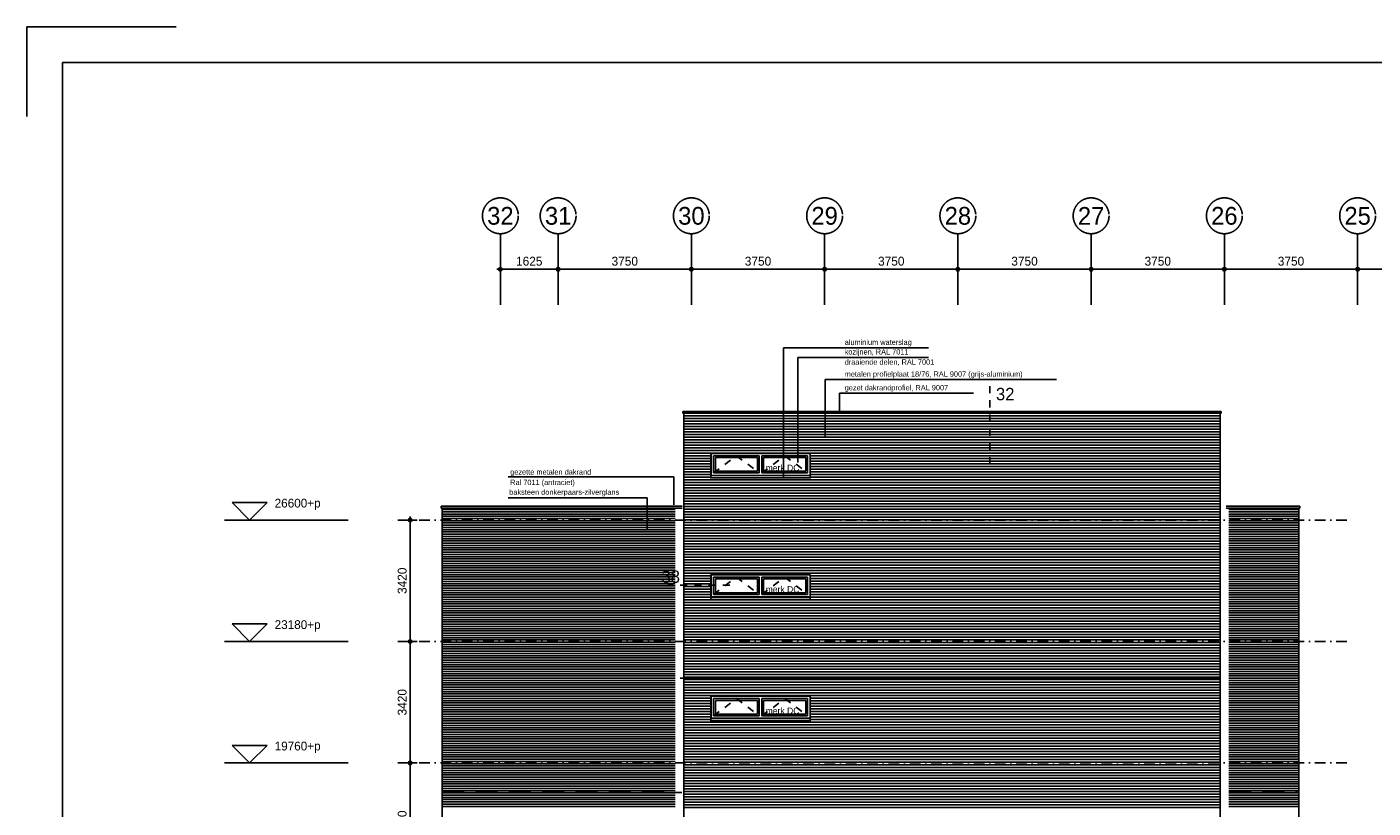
# Model space of a CAD drawing. Extents: x 0 to 140000, y 0 to 84100.
# Tile 16 of 36: x 0 to 37885, y 62104 to 84100. Entities that reach past the tile are written whole.
import ezdxf
from ezdxf.enums import TextEntityAlignment as Align

# ---------------------------------------------------------------- set-up
doc = ezdxf.new("R2010")
doc.units = 0
doc.header["$LTSCALE"] = 100
doc.header["$MEASUREMENT"] = 0
doc.header["$PDMODE"] = 35
doc.header["$PDSIZE"] = 100
for name, pattern in [('B0201', [50, 31.25, -6.25, 6.25, -6.25]), ('B0403', [37.5, 25, -12.5]), ('B0701', [9.375, 6.25, -3.125]), ('DASHDOTX2', [2, 1, -0.5, 0, -0.5]), ('TEGELS', [4, 2, -2])]:
    doc.linetypes.add(name, pattern=pattern)
doc.layers.get('0').update_dxf_attribs({"linetype": 'CONTINUOUS'})
doc.layers.get('DEFPOINTS').update_dxf_attribs({"linetype": 'CONTINUOUS'})
for name, color, linetype in [('AI31----_BUITENKOZ', 7, 'CONTINUOUS'), ('AL$1A---_ALGEMEEN', 1, 'CONTINUOUS'), ('AL$7A---_STRAMIEN', 42, 'B0201'), ('AL$8A---_HULPLIJNEN', 1, 'CONTINUOUS'), ('AL21----_BUITENWAND', 2, 'CONTINUOUS'), ('AL32MH--_METAAL', 7, 'CONTINUOUS'), ('AM$1A---_ALGEMEEN', 1, 'CONTINUOUS'), ('AT$1A---_ALGEMEEN', 1, 'CONTINUOUS'), ('AT$1A---_TEKST', 2, 'CONTINUOUS'), ('BL$8A---_HULPLIJNEN', 1, 'CONTINUOUS'), ('DETAILS', 4, 'TEGELS'), ('DLLATATIE', 3, 'B0701'), ('GOLFPLAAT', 42, 'CONTINUOUS')]:
    doc.layers.add(name, color=color, linetype=linetype)
doc.styles.add('01_100', font='B-GBP.shx', dxfattribs={"height": 180})
doc.styles.add('02_100', font='B-GBP.shx', dxfattribs={"height": 250})
doc.styles.add('03_100', font='B-GBP.shx', dxfattribs={"height": 350})
doc.styles.add('03_200', font='B-GBP.shx', dxfattribs={"height": 700})
doc.styles.add('B-01', font='b-gbp')
doc.dimstyles.new('1732', dxfattribs={"dimscale": 100, "dimtxt": 2.5, "dimasz": 1, "dimexe": 0.18, "dimexo": 0.0625, "dimgap": 1, "dimtad": 1, "dimdec": 0, "dimzin": 0, "dimtxsty": 'B-01', "dimblk1": 'B-TOD', "dimblk2": 'B-TOD', "dimsah": 1, "dimcen": 1, "dimse1": 1, "dimse2": 1, "dimclrt": 2, "dimazin": 3, "dimtfac": 1, "dimtdec": 1, "dimtmove": 0, "dimatfit": 3, "dimtolj": 1, "dimtzin": 0})

# ---------------------------------------------------------------- blocks, each defined once
blk = doc.blocks.new('B-TOD')
for p, q in [((-1, 0), (1, 0)), ((0, -2), (0, 2))]:
    blk.add_line(p, q)
blk.add_circle((0, 0), 0.5)
blk = doc.blocks.new('*D61')
at = {"color": 0, "linetype": 'BYBLOCK'}
blk.add_line((10786, 66895), (10786, 70115), dxfattribs=at)
at = {"layer": 'DEFPOINTS', "color": 0, "linetype": 'BYBLOCK'}
for p in [(10245, 70215), (10786, 70215), (10245, 66795)]:
    blk.add_point(p, dxfattribs=at)
at = {"color": 0, "linetype": 'BYBLOCK', "xscale": 100, "yscale": 100, "zscale": 100}
for p, rotation in [((10786, 70215), 90), ((10786, 66795), 270)]:
    blk.add_blockref('B-TOD', p, dxfattribs=dict(at, rotation=rotation))
at = {"color": 2, "linetype": 'BYBLOCK', "insert": (10561, 68505), "char_height": 250, "attachment_point": 5, "rotation": 90, "style": 'B-01'}
blk.add_mtext('\\A1;3420', dxfattribs=at)
blk = doc.blocks.new('*D60')
at = {"color": 0, "linetype": 'BYBLOCK'}
blk.add_line((10786, 63475), (10786, 66695), dxfattribs=at)
at = {"layer": 'DEFPOINTS', "color": 0, "linetype": 'BYBLOCK'}
for p in [(10245, 66795), (10786, 66795), (10245, 63375)]:
    blk.add_point(p, dxfattribs=at)
at = {"color": 0, "linetype": 'BYBLOCK', "xscale": 100, "yscale": 100, "zscale": 100}
for p, rotation in [((10786, 66795), 90), ((10786, 63375), 270)]:
    blk.add_blockref('B-TOD', p, dxfattribs=dict(at, rotation=rotation))
at = {"color": 2, "linetype": 'BYBLOCK', "insert": (10561, 65085), "char_height": 250, "attachment_point": 5, "rotation": 90, "style": 'B-01'}
blk.add_mtext('\\A1;3420', dxfattribs=at)
blk = doc.blocks.new('*D59')
at = {"color": 0, "linetype": 'BYBLOCK'}
blk.add_line((10786, 60055), (10786, 63275), dxfattribs=at)
at = {"layer": 'DEFPOINTS', "color": 0, "linetype": 'BYBLOCK'}
for p in [(10245, 63375), (10786, 63375), (10245, 59955)]:
    blk.add_point(p, dxfattribs=at)
at = {"color": 0, "linetype": 'BYBLOCK', "xscale": 100, "yscale": 100, "zscale": 100}
for p, rotation in [((10786, 63375), 90), ((10786, 59955), 270)]:
    blk.add_blockref('B-TOD', p, dxfattribs=dict(at, rotation=rotation))
at = {"color": 2, "linetype": 'BYBLOCK', "insert": (10561, 61665), "char_height": 250, "attachment_point": 5, "rotation": 90, "style": 'B-01'}
blk.add_mtext('\\A1;3420', dxfattribs=at)
blk = doc.blocks.new('AS01PM01')
for p, q in [((-7, 7), (7, 7)), ((0, 0), (-7, 7)), ((0, 0), (7, 7)), ((-10, 0), (39.4, 0))]:
    blk.add_line(p, q)
at = {"color": 7, "style": 'B-01'}
blk.add_attdef('PEILM', text='', height=3.5, dxfattribs=at).set_placement((-10, 5), align=Align.RIGHT)
blk.add_attdef('OMSCHR', (10, 5), '', height=3.5, dxfattribs=at)
blk = doc.blocks.new('*D54')
at = {"color": 0, "linetype": 'BYBLOCK'}
blk.add_line((13425, 77276), (14850, 77276), dxfattribs=at)
at = {"layer": 'DEFPOINTS', "color": 0, "linetype": 'BYBLOCK'}
for p in [(13325, 77276), (14950, 77276), (14950, 77276)]:
    blk.add_point(p, dxfattribs=at)
at = {"color": 0, "linetype": 'BYBLOCK', "xscale": 100, "yscale": 100, "zscale": 100, "rotation": 180}
blk.add_blockref('B-TOD', (13325, 77276), dxfattribs=at)
at = {"color": 0, "linetype": 'BYBLOCK', "xscale": 100, "yscale": 100, "zscale": 100}
blk.add_blockref('B-TOD', (14950, 77276), dxfattribs=at)
at = {"color": 2, "linetype": 'BYBLOCK', "insert": (14137, 77501), "char_height": 250, "attachment_point": 5, "style": 'B-01'}
blk.add_mtext('\\A1;1625', dxfattribs=at)
blk = doc.blocks.new('*D46')
at = {"color": 0, "linetype": 'BYBLOCK'}
blk.add_line((37550, 77277), (41100, 77277), dxfattribs=at)
at = {"layer": 'DEFPOINTS', "color": 0, "linetype": 'BYBLOCK'}
for p in [(37450, 77277), (41200, 77277), (41200, 77277)]:
    blk.add_point(p, dxfattribs=at)
at = {"color": 0, "linetype": 'BYBLOCK', "xscale": 100, "yscale": 100, "zscale": 100, "rotation": 180}
blk.add_blockref('B-TOD', (37450, 77277), dxfattribs=at)
at = {"color": 0, "linetype": 'BYBLOCK', "xscale": 100, "yscale": 100, "zscale": 100}
blk.add_blockref('B-TOD', (41200, 77277), dxfattribs=at)
at = {"color": 2, "linetype": 'BYBLOCK', "insert": (39325, 77502), "char_height": 250, "attachment_point": 5, "style": 'B-01'}
blk.add_mtext('\\A1;3750', dxfattribs=at)
blk = doc.blocks.new('*D39')
at = {"color": 0, "linetype": 'BYBLOCK'}
blk.add_line((26300, 77277), (29850, 77277), dxfattribs=at)
at = {"layer": 'DEFPOINTS', "color": 0, "linetype": 'BYBLOCK'}
for p in [(26200, 77277), (29950, 77277), (29950, 77277)]:
    blk.add_point(p, dxfattribs=at)
at = {"color": 0, "linetype": 'BYBLOCK', "xscale": 100, "yscale": 100, "zscale": 100, "rotation": 180}
blk.add_blockref('B-TOD', (26200, 77277), dxfattribs=at)
at = {"color": 0, "linetype": 'BYBLOCK', "xscale": 100, "yscale": 100, "zscale": 100}
blk.add_blockref('B-TOD', (29950, 77277), dxfattribs=at)
at = {"color": 2, "linetype": 'BYBLOCK', "insert": (28075, 77502), "char_height": 250, "attachment_point": 5, "style": 'B-01'}
blk.add_mtext('\\A1;3750', dxfattribs=at)
blk = doc.blocks.new('*D38')
at = {"color": 0, "linetype": 'BYBLOCK'}
blk.add_line((22550, 77277), (26100, 77277), dxfattribs=at)
at = {"layer": 'DEFPOINTS', "color": 0, "linetype": 'BYBLOCK'}
for p in [(22450, 77277), (26200, 77277), (26200, 77277)]:
    blk.add_point(p, dxfattribs=at)
at = {"color": 0, "linetype": 'BYBLOCK', "xscale": 100, "yscale": 100, "zscale": 100, "rotation": 180}
blk.add_blockref('B-TOD', (22450, 77277), dxfattribs=at)
at = {"color": 0, "linetype": 'BYBLOCK', "xscale": 100, "yscale": 100, "zscale": 100}
blk.add_blockref('B-TOD', (26200, 77277), dxfattribs=at)
at = {"color": 2, "linetype": 'BYBLOCK', "insert": (24325, 77502), "char_height": 250, "attachment_point": 5, "style": 'B-01'}
blk.add_mtext('\\A1;3750', dxfattribs=at)
blk = doc.blocks.new('*D37')
at = {"color": 0, "linetype": 'BYBLOCK'}
blk.add_line((30050, 77277), (33600, 77277), dxfattribs=at)
at = {"layer": 'DEFPOINTS', "color": 0, "linetype": 'BYBLOCK'}
for p in [(29950, 77277), (33700, 77277), (33700, 77277)]:
    blk.add_point(p, dxfattribs=at)
at = {"color": 0, "linetype": 'BYBLOCK', "xscale": 100, "yscale": 100, "zscale": 100, "rotation": 180}
blk.add_blockref('B-TOD', (29950, 77277), dxfattribs=at)
at = {"color": 0, "linetype": 'BYBLOCK', "xscale": 100, "yscale": 100, "zscale": 100}
blk.add_blockref('B-TOD', (33700, 77277), dxfattribs=at)
at = {"color": 2, "linetype": 'BYBLOCK', "insert": (31825, 77502), "char_height": 250, "attachment_point": 5, "style": 'B-01'}
blk.add_mtext('\\A1;3750', dxfattribs=at)
blk = doc.blocks.new('*D36')
at = {"color": 0, "linetype": 'BYBLOCK'}
blk.add_line((33800, 77277), (37350, 77277), dxfattribs=at)
at = {"layer": 'DEFPOINTS', "color": 0, "linetype": 'BYBLOCK'}
for p in [(33700, 77277), (37450, 77277), (37450, 77277)]:
    blk.add_point(p, dxfattribs=at)
at = {"color": 0, "linetype": 'BYBLOCK', "xscale": 100, "yscale": 100, "zscale": 100, "rotation": 180}
blk.add_blockref('B-TOD', (33700, 77277), dxfattribs=at)
at = {"color": 0, "linetype": 'BYBLOCK', "xscale": 100, "yscale": 100, "zscale": 100}
blk.add_blockref('B-TOD', (37450, 77277), dxfattribs=at)
at = {"color": 2, "linetype": 'BYBLOCK', "insert": (35575, 77502), "char_height": 250, "attachment_point": 5, "style": 'B-01'}
blk.add_mtext('\\A1;3750', dxfattribs=at)
blk = doc.blocks.new('*D35')
at = {"color": 0, "linetype": 'BYBLOCK'}
blk.add_line((18800, 77277), (22350, 77277), dxfattribs=at)
at = {"layer": 'DEFPOINTS', "color": 0, "linetype": 'BYBLOCK'}
for p in [(18700, 77277), (22450, 77277), (22450, 77277)]:
    blk.add_point(p, dxfattribs=at)
at = {"color": 0, "linetype": 'BYBLOCK', "xscale": 100, "yscale": 100, "zscale": 100, "rotation": 180}
blk.add_blockref('B-TOD', (18700, 77277), dxfattribs=at)
at = {"color": 0, "linetype": 'BYBLOCK', "xscale": 100, "yscale": 100, "zscale": 100}
blk.add_blockref('B-TOD', (22450, 77277), dxfattribs=at)
at = {"color": 2, "linetype": 'BYBLOCK', "insert": (20575, 77502), "char_height": 250, "attachment_point": 5, "style": 'B-01'}
blk.add_mtext('\\A1;3750', dxfattribs=at)
blk = doc.blocks.new('*D34')
at = {"color": 0, "linetype": 'BYBLOCK'}
blk.add_line((15050, 77277), (18600, 77277), dxfattribs=at)
at = {"layer": 'DEFPOINTS', "color": 0, "linetype": 'BYBLOCK'}
for p in [(14950, 77277), (18700, 77277), (18700, 77277)]:
    blk.add_point(p, dxfattribs=at)
at = {"color": 0, "linetype": 'BYBLOCK', "xscale": 100, "yscale": 100, "zscale": 100, "rotation": 180}
blk.add_blockref('B-TOD', (14950, 77277), dxfattribs=at)
at = {"color": 0, "linetype": 'BYBLOCK', "xscale": 100, "yscale": 100, "zscale": 100}
blk.add_blockref('B-TOD', (18700, 77277), dxfattribs=at)
at = {"color": 2, "linetype": 'BYBLOCK', "insert": (16825, 77502), "char_height": 250, "attachment_point": 5, "style": 'B-01'}
blk.add_mtext('\\A1;3750', dxfattribs=at)
blk = doc.blocks.new('PH31-023')
at = {"layer": 'AI31----_BUITENKOZ', "color": 1}
for p, q in [((1852, 634), (-948, 634)), ((-948, 634), (-948, 0)), ((367, 510), (-818, 510)), ((-818, 510), (-818, 124)), ((367, 510), (367, 124)), ((539, 510), (539, 124)), ((1723, 510), (539, 510)), ((1723, 510), (1723, 124)), ((1852, 634), (1852, 0)), ((1852, 0), (-948, 0)), ((367, 124), (-818, 124)), ((1723, 124), (539, 124))]:
    blk.add_line(p, q, dxfattribs=at)
at = {"layer": 'AI31----_BUITENKOZ'}
for p, q in [((-941, 627), (-941, 7)), ((1845, 627), (-941, 627)), ((-868, 560), (-868, 74)), ((417, 560), (-868, 560)), ((417, 560), (417, 74)), ((1773, 560), (489, 560)), ((489, 560), (489, 74)), ((1773, 560), (1773, 74)), ((1845, 627), (1845, 7)), ((1845, 7), (-941, 7)), ((417, 74), (-868, 74)), ((1773, 74), (489, 74))]:
    blk.add_line(p, q, dxfattribs=at)
at = {"layer": 'AI31----_BUITENKOZ', "color": 1, "linetype": 'TEGELS'}
for p, q in [((-868, 74), (-226, 560)), ((-226, 560), (417, 74)), ((489, 74), (1131, 560)), ((1131, 560), (1773, 74))]:
    blk.add_line(p, q, dxfattribs=at)
at = {"layer": 'AT$1A---_TEKST', "color": 2, "style": '01_100'}
blk.add_text('merk DC', height=180, dxfattribs=at).set_placement((596, 129))
blk = doc.blocks.new('BORDER2')
for p, q in [((0, 1), (0, 0.97)), ((0.03, 1), (0, 1))]:
    blk.add_line(p, q)
blk = doc.blocks.new('BORDER')
at = {"linetype": 'BYBLOCK'}
for p, q in [((1, 1), (0, 1)), ((0, 1), (0, 0))]:
    blk.add_line(p, q, dxfattribs=at)

msp = doc.modelspace()

# ---------------------------------------------------------------- linework, layer by layer
at = {"layer": 'AL$1A---_ALGEMEEN'}
for p, q in [((18209.7, 71434.7), (13542.7, 71434.7)), ((18209.7, 70647.4), (18209.7, 71434.7)), ((17459.3, 70840.9), (13542.7, 70840.9)), ((17459.3, 69943.4), (17459.3, 70840.9))]:
    msp.add_line(p, q, dxfattribs=at)
at = {"layer": 'AL$7A---_STRAMIEN'}
for p, q in [((13324.7, 76276.9), (13324.7, 78276.9)), ((14949.7, 76276.9), (14949.7, 78276.9)), ((18699.7, 76276.9), (18699.7, 78276.9)), ((22449.7, 76276.9), (22449.7, 78276.9)), ((26199.7, 76276.9), (26199.7, 78276.9)), ((29949.7, 76276.9), (29949.7, 78276.9)), ((33699.7, 76276.9), (33699.7, 78276.9)), ((37449.7, 76276.9), (37449.7, 78276.9))]:
    msp.add_line(p, q, dxfattribs=at)
at = {"layer": 'AL$7A---_STRAMIEN', "color": 1, "linetype": 'DASHDOTX2', "ltscale": 3}
for p, q in [((37146, 70215), (10245.3, 70215)), ((37146, 66795), (10245.3, 66795)), ((37146, 63375), (10245.3, 63375))]:
    msp.add_line(p, q, dxfattribs=at)
at = {"layer": 'AL$7A---_STRAMIEN', "color": 1}
for centre in [(13324.7, 78781.4), (14949.7, 78781.4), (18699.7, 78781.4), (22449.7, 78781.4), (26199.7, 78781.4), (29949.7, 78781.4), (33699.7, 78781.4), (37449.7, 78781.4)]:
    msp.add_circle(centre, 504.6, dxfattribs=at)
at = {"layer": 'AL$8A---_HULPLIJNEN'}
msp.add_line((18385.4, 65763.3), (33579.7, 65763.3), dxfattribs=at)
at = {"layer": 'AL21----_BUITENWAND'}
for p, q in [((18459.7, 73275), (33609.7, 73275)), ((18459.7, 73275), (18459.7, 73220.5)), ((33609.7, 73220.5), (18459.7, 73220.5)), ((18489.7, 73220.5), (18489.7, 56945.5)), ((33579.7, 73220.5), (33579.7, 56934.6)), ((33609.7, 73275), (33609.7, 73220.5)), ((18437, 70606.6), (11654.7, 70606.6)), ((11654.7, 70552.1), (11654.7, 70606.6)), ((18437, 70552.1), (11654.7, 70552.1)), ((11684.7, 70552.1), (11684.7, 49105)), ((35824.7, 70606.6), (33751.7, 70606.6)), ((35824.7, 70552.1), (33751.7, 70552.1)), ((35794.7, 70552.1), (35794.7, 56934.6)), ((35824.7, 70552.1), (35824.7, 70606.6))]:
    msp.add_line(p, q, dxfattribs=at)
at = {"layer": 'AL21----_BUITENWAND', "color": 1}
for p, q in [((11684.7, 70511.7), (18243.9, 70511.7)), ((33825.4, 70511.7), (35794.7, 70511.7)), ((11684.7, 70448.3), (18243.9, 70448.3)), ((11684.7, 70385), (18243.9, 70385)), ((11684.7, 70321.7), (18243.9, 70321.7)), ((11684.7, 70258.3), (18243.9, 70258.3)), ((11684.7, 70195), (18243.9, 70195)), ((11684.7, 70131.7), (18243.9, 70131.7)), ((33825.4, 70448.3), (35794.7, 70448.3)), ((33825.4, 70385), (35794.7, 70385)), ((33825.4, 70321.7), (35794.7, 70321.7)), ((33825.4, 70258.3), (35794.7, 70258.3)), ((33825.4, 70195), (35794.7, 70195)), ((33825.4, 70131.7), (35794.7, 70131.7)), ((11684.7, 70068.3), (18243.9, 70068.3)), ((11684.7, 70005), (18243.9, 70005)), ((11684.7, 69941.7), (18243.9, 69941.7)), ((11684.7, 69878.3), (18243.9, 69878.3)), ((11684.7, 69815), (18243.9, 69815)), ((11684.7, 69751.7), (18243.9, 69751.7)), ((33825.4, 70068.3), (35794.7, 70068.3)), ((33825.4, 70005), (35794.7, 70005)), ((33825.4, 69941.7), (35794.7, 69941.7)), ((33825.4, 69878.3), (35794.7, 69878.3)), ((33825.4, 69815), (35794.7, 69815)), ((33825.4, 69751.7), (35794.7, 69751.7)), ((11684.7, 69688.3), (18243.9, 69688.3)), ((11684.7, 69625), (18243.9, 69625)), ((11684.7, 69561.7), (18243.9, 69561.7)), ((11684.7, 69498.3), (18243.9, 69498.3)), ((11684.7, 69435), (18243.9, 69435)), ((11684.7, 69371.7), (18243.9, 69371.7)), ((33825.4, 69688.3), (35794.7, 69688.3)), ((33825.4, 69625), (35794.7, 69625)), ((33825.4, 69561.7), (35794.7, 69561.7)), ((33825.4, 69498.3), (35794.7, 69498.3)), ((33825.4, 69435), (35794.7, 69435)), ((33825.6, 69371.7), (35794.7, 69371.7)), ((11684.7, 69308.3), (18243.9, 69308.3)), ((11684.7, 69245), (18243.9, 69245)), ((11684.7, 69181.7), (18243.9, 69181.7)), ((11684.7, 69118.3), (18243.9, 69118.3)), ((11684.7, 69055), (18243.9, 69055)), ((11684.7, 68991.7), (18243.9, 68991.7)), ((33825.6, 69308.3), (35794.7, 69308.3)), ((33825.6, 69245), (35794.7, 69245)), ((33825.6, 69181.7), (35794.7, 69181.7)), ((33825.6, 69118.3), (35794.7, 69118.3)), ((33825.6, 69055), (35794.7, 69055)), ((33825.6, 68991.7), (35794.7, 68991.7)), ((11684.7, 68928.3), (18243.9, 68928.3)), ((11684.7, 68865), (18243.9, 68865)), ((11684.7, 68801.7), (18243.9, 68801.7)), ((11684.7, 68738.3), (18243.9, 68738.3)), ((11684.7, 68675), (18243.9, 68675)), ((11684.7, 68611.7), (18243.9, 68611.7)), ((33825.6, 68928.3), (35794.7, 68928.3)), ((33825.6, 68865), (35794.7, 68865)), ((33825.6, 68801.7), (35794.7, 68801.7)), ((33825.6, 68738.3), (35794.7, 68738.3)), ((33825.6, 68675), (35794.7, 68675)), ((33825.6, 68611.7), (35794.7, 68611.7)), ((11684.7, 68548.3), (18243.9, 68548.3)), ((11684.7, 68485), (18243.9, 68485)), ((11684.7, 68421.7), (18243.9, 68421.7)), ((11684.7, 68358.3), (18243.9, 68358.3)), ((11684.7, 68295), (18243.9, 68295)), ((11684.7, 68231.7), (18243.9, 68231.7)), ((33825.6, 68548.3), (35794.7, 68548.3)), ((33825.6, 68485), (35794.7, 68485)), ((33825.6, 68421.7), (35794.7, 68421.7)), ((33825.6, 68358.3), (35794.7, 68358.3)), ((33825.6, 68295), (35794.7, 68295)), ((33825.6, 68231.7), (35794.7, 68231.7)), ((11684.7, 68168.3), (18243.9, 68168.3)), ((11684.7, 68105), (18243.9, 68105)), ((11684.7, 68041.7), (18243.9, 68041.7)), ((11684.7, 67978.3), (18243.9, 67978.3)), ((11684.7, 67915), (18243.9, 67915)), ((11684.7, 67851.7), (18243.9, 67851.7)), ((33825.6, 68168.3), (35794.7, 68168.3)), ((33825.6, 68105), (35794.7, 68105)), ((33825.6, 68041.7), (35794.7, 68041.7)), ((33825.6, 67978.3), (35794.7, 67978.3)), ((33825.6, 67915), (35794.7, 67915)), ((33825.6, 67851.7), (35794.7, 67851.7)), ((11684.7, 67788.3), (18243.9, 67788.3)), ((11684.7, 67725), (18243.9, 67725)), ((11684.7, 67661.7), (18243.9, 67661.7)), ((11684.7, 67598.3), (18243.9, 67598.3)), ((11684.7, 67535), (18243.9, 67535)), ((11684.7, 67471.7), (18243.9, 67471.7)), ((33825.6, 67788.3), (35794.7, 67788.3)), ((33825.6, 67725), (35794.7, 67725)), ((33825.6, 67661.7), (35794.7, 67661.7)), ((33825.6, 67598.3), (35794.7, 67598.3)), ((33825.6, 67535), (35794.7, 67535)), ((33825.6, 67471.7), (35794.7, 67471.7)), ((11684.7, 67408.3), (18243.9, 67408.3)), ((11684.7, 67345), (18243.9, 67345)), ((11684.7, 67281.7), (18243.9, 67281.7)), ((11684.7, 67218.3), (18243.9, 67218.3)), ((11684.7, 67155), (18243.9, 67155)), ((11684.7, 67091.7), (18243.9, 67091.7)), ((33825.4, 67408.3), (35794.7, 67408.3)), ((33825.4, 67408.3), (35794.7, 67408.3)), ((33825.4, 67345), (35794.7, 67345)), ((33825.4, 67345), (35794.7, 67345)), ((33825.4, 67281.7), (35794.7, 67281.7)), ((33825.4, 67218.3), (35794.7, 67218.3)), ((33825.4, 67155), (35794.7, 67155)), ((33825.4, 67091.7), (35794.7, 67091.7)), ((11684.7, 67028.3), (18243.9, 67028.3)), ((11684.7, 66965), (18243.9, 66965)), ((11684.7, 66901.7), (18243.9, 66901.7)), ((11684.7, 66838.3), (18243.9, 66838.3)), ((11684.7, 66775), (18243.9, 66775)), ((11684.7, 66711.7), (18243.9, 66711.7)), ((33825.4, 67028.3), (35794.7, 67028.3)), ((33825.4, 66965), (35794.7, 66965)), ((33825.4, 66901.7), (35794.7, 66901.7)), ((33825.4, 66838.3), (35794.7, 66838.3)), ((33825.4, 66775), (35794.7, 66775)), ((33825.4, 66711.7), (35794.7, 66711.7)), ((11684.7, 66648.3), (18243.9, 66648.3)), ((11684.7, 66585), (18243.9, 66585)), ((11684.7, 66521.7), (18243.9, 66521.7)), ((11684.7, 66458.3), (18243.9, 66458.3)), ((11684.7, 66395), (18243.9, 66395)), ((11684.7, 66331.7), (18243.9, 66331.7)), ((33825.4, 66648.3), (35794.7, 66648.3)), ((33825.4, 66585), (35794.7, 66585)), ((33825.4, 66521.7), (35794.7, 66521.7)), ((33825.4, 66458.3), (35794.7, 66458.3)), ((33825.4, 66395), (35794.7, 66395)), ((33825.4, 66331.7), (35794.7, 66331.7)), ((11684.7, 66268.3), (18243.9, 66268.3)), ((11684.7, 66205), (18243.9, 66205)), ((11684.7, 66141.7), (18243.9, 66141.7)), ((11684.7, 66078.3), (18243.9, 66078.3)), ((11684.7, 66015), (18243.9, 66015)), ((11684.7, 65951.7), (18243.9, 65951.7)), ((33825.4, 66268.3), (35794.7, 66268.3)), ((33825.4, 66205), (35794.7, 66205)), ((33825.4, 66141.7), (35794.7, 66141.7)), ((33825.4, 66078.3), (35794.7, 66078.3)), ((33825.4, 66078.3), (35794.7, 66078.3)), ((33825.4, 66015), (35794.7, 66015)), ((33825.4, 66015), (35794.7, 66015)), ((33825.4, 65951.7), (35794.7, 65951.7)), ((33825.6, 65951.7), (35794.7, 65951.7)), ((11684.7, 65888.3), (18243.9, 65888.3)), ((11684.7, 65825), (18243.9, 65825)), ((11684.7, 65761.7), (18243.9, 65761.7)), ((11684.7, 65698.3), (18243.9, 65698.3)), ((11684.7, 65635), (18243.9, 65635)), ((11684.7, 65571.7), (18243.9, 65571.7)), ((33825.6, 65888.3), (35794.7, 65888.3)), ((33825.6, 65825), (35794.7, 65825)), ((33825.6, 65761.7), (35794.7, 65761.7)), ((33825.6, 65698.3), (35794.7, 65698.3)), ((33825.6, 65635), (35794.7, 65635)), ((33825.6, 65571.7), (35794.7, 65571.7)), ((11684.7, 65508.3), (18243.9, 65508.3)), ((11684.7, 65445), (18243.9, 65445)), ((11684.7, 65381.7), (18243.9, 65381.7)), ((11684.7, 65318.3), (18243.9, 65318.3)), ((11684.7, 65255), (18243.9, 65255)), ((11684.7, 65191.7), (18243.9, 65191.7)), ((33825.6, 65508.3), (35794.7, 65508.3)), ((33825.6, 65445), (35794.7, 65445)), ((33825.6, 65381.7), (35794.7, 65381.7)), ((33825.6, 65318.3), (35794.7, 65318.3)), ((33825.6, 65255), (35794.7, 65255)), ((33825.6, 65191.7), (35794.7, 65191.7)), ((11684.7, 65128.3), (18243.9, 65128.3)), ((11684.7, 65065), (18243.9, 65065)), ((11684.7, 65001.7), (18243.9, 65001.7)), ((11684.7, 64938.3), (18243.9, 64938.3)), ((11684.7, 64875), (18243.9, 64875)), ((11684.7, 64811.7), (18243.9, 64811.7)), ((33825.6, 65128.3), (35794.7, 65128.3)), ((33825.6, 65065), (35794.7, 65065)), ((33825.6, 65001.7), (35794.7, 65001.7)), ((33825.6, 64938.3), (35794.7, 64938.3)), ((33825.6, 64875), (35794.7, 64875)), ((33825.6, 64811.7), (35794.7, 64811.7)), ((11684.7, 64748.3), (18243.9, 64748.3)), ((11684.7, 64685), (18243.9, 64685)), ((11684.7, 64621.7), (18243.9, 64621.7)), ((11684.7, 64558.3), (18243.9, 64558.3)), ((11684.7, 64495), (18243.9, 64495)), ((11684.7, 64431.7), (18243.9, 64431.7)), ((33825.6, 64748.3), (35794.7, 64748.3)), ((33825.6, 64685), (35794.7, 64685)), ((33825.6, 64621.7), (35794.7, 64621.7)), ((33825.6, 64558.3), (35794.7, 64558.3)), ((33825.6, 64495), (35794.7, 64495)), ((33825.6, 64431.7), (35794.7, 64431.7)), ((11684.7, 64368.3), (18243.9, 64368.3)), ((11684.7, 64305), (18243.9, 64305)), ((11684.7, 64241.7), (18243.9, 64241.7)), ((11684.7, 64178.3), (18243.9, 64178.3)), ((11684.7, 64115), (18243.9, 64115)), ((11684.7, 64051.7), (18243.9, 64051.7)), ((33825.6, 64368.3), (35794.7, 64368.3)), ((33825.6, 64305), (35794.7, 64305)), ((33825.6, 64241.7), (35794.7, 64241.7)), ((33825.6, 64178.3), (35794.7, 64178.3)), ((33825.6, 64115), (35794.7, 64115)), ((33825.6, 64051.7), (35794.7, 64051.7)), ((11684.7, 63988.3), (18243.9, 63988.3)), ((11684.7, 63925), (18243.9, 63925)), ((11684.7, 63861.7), (18243.9, 63861.7)), ((11684.7, 63798.3), (18243.9, 63798.3)), ((11684.7, 63735), (18243.9, 63735)), ((11684.7, 63671.7), (18243.9, 63671.7)), ((33825.4, 63988.3), (35794.7, 63988.3)), ((33825.4, 63988.3), (35794.7, 63988.3)), ((33825.4, 63925), (35794.7, 63925)), ((33825.4, 63861.7), (35794.7, 63861.7)), ((33825.4, 63798.3), (35794.7, 63798.3)), ((33825.4, 63735), (35794.7, 63735)), ((33825.4, 63671.7), (35794.7, 63671.7)), ((11684.7, 63608.3), (18243.9, 63608.3)), ((11684.7, 63545), (18243.9, 63545)), ((11684.7, 63481.7), (18243.9, 63481.7)), ((11684.7, 63418.3), (18243.9, 63418.3)), ((11684.7, 63355), (18243.9, 63355)), ((11684.7, 63291.7), (18243.9, 63291.7)), ((33825.4, 63608.3), (35794.7, 63608.3)), ((33825.4, 63545), (35794.7, 63545)), ((33825.4, 63481.7), (35794.7, 63481.7)), ((33825.4, 63418.3), (35794.7, 63418.3)), ((33825.4, 63355), (35794.7, 63355)), ((33825.4, 63291.7), (35794.7, 63291.7)), ((11684.7, 63228.3), (18243.9, 63228.3)), ((11684.7, 63165), (18243.9, 63165)), ((11684.7, 63101.7), (18243.9, 63101.7)), ((11684.7, 63038.3), (18243.9, 63038.3)), ((11684.7, 62975), (18243.9, 62975)), ((11684.7, 62975), (18243.9, 62975)), ((11684.7, 62911.7), (18243.9, 62911.7)), ((33825.4, 63228.3), (35794.7, 63228.3)), ((33825.4, 63165), (35794.7, 63165)), ((33825.4, 63101.7), (35794.7, 63101.7)), ((33825.4, 63038.3), (35794.7, 63038.3)), ((33825.4, 62975), (35794.7, 62975)), ((33825.4, 62975), (35794.7, 62975)), ((33825.4, 62911.7), (35794.7, 62911.7)), ((11684.7, 62848.3), (18243.9, 62848.3)), ((11684.7, 62848.3), (18243.9, 62848.3)), ((11684.7, 62785), (18243.9, 62785)), ((11684.7, 62785), (18243.9, 62785)), ((11684.7, 62721.7), (18243.9, 62721.7)), ((11684.7, 62721.7), (18243.9, 62721.7)), ((11684.7, 62658.3), (18243.9, 62658.3)), ((11684.7, 62595), (18243.9, 62595)), ((11684.7, 62531.7), (18243.9, 62531.7)), ((33825.4, 62848.3), (35794.7, 62848.3)), ((33825.4, 62785), (35794.7, 62785)), ((33825.4, 62785), (35794.7, 62785)), ((33825.4, 62721.7), (35794.7, 62721.7)), ((33825.4, 62658.3), (35794.7, 62658.3)), ((33825.4, 62595), (35794.7, 62595)), ((33825.4, 62595), (35794.7, 62595)), ((33825.4, 62531.7), (35794.7, 62531.7)), ((33825.6, 62531.7), (35794.7, 62531.7)), ((11684.7, 62468.3), (18243.9, 62468.3)), ((11684.7, 62405), (18243.9, 62405)), ((11684.7, 62341.7), (18243.9, 62341.7)), ((11684.7, 62278.3), (18243.9, 62278.3)), ((11684.7, 62215), (18243.9, 62215)), ((11684.7, 62151.7), (18243.9, 62151.7)), ((33825.6, 62468.3), (35794.7, 62468.3)), ((33825.6, 62405), (35794.7, 62405)), ((33825.6, 62341.7), (35794.7, 62341.7)), ((33825.6, 62278.3), (35794.7, 62278.3)), ((33825.6, 62215), (35794.7, 62215)), ((33825.6, 62151.7), (35794.7, 62151.7))]:
    msp.add_line(p, q, dxfattribs=at)
at = {"layer": 'AL32MH--_METAAL'}
for points in [[(19247.2, 71466), (19247.2, 71400.5), (22046.8, 71400.5), (22046.8, 71466)], [(19247.2, 68046), (19247.2, 67980.5), (22046.8, 67980.5), (22046.8, 68046)], [(19247.2, 64626), (19247.2, 64560.5), (22046.8, 64560.5), (22046.8, 64626)]]:
    msp.add_lwpolyline(points, dxfattribs=at)
at = {"layer": 'AT$1A---_ALGEMEEN', "color": 1}
for p, q in [((21293, 75066.3), (25376.7, 75066.3)), ((21293, 75066.3), (21293, 71420.5)), ((21694.6, 74795.7), (25376.7, 74795.7)), ((21694.6, 74795.7), (21694.6, 71835.1)), ((22461.1, 74171.6), (28972.4, 74171.6)), ((22461.1, 74171.6), (22461.1, 72545.5)), ((22867, 73786.8), (26635.3, 73786.8)), ((22867, 73786.8), (22867, 73253.6))]:
    msp.add_line(p, q, dxfattribs=at)
at = {"layer": 'DETAILS', "color": 5}
for p, q in [((27099.9, 73987.1), (27099.9, 71735.9)), ((19783.9, 68383.4), (18038.3, 68383.4))]:
    msp.add_line(p, q, dxfattribs=at)
at = {"layer": 'DLLATATIE'}
for p, q in [((11684.7, 62546.9), (18435.1, 62546.9)), ((33825.6, 62546.9), (35794.7, 62546.9))]:
    msp.add_line(p, q, dxfattribs=at)
at = {"layer": 'GOLFPLAAT'}
for p, q in [((33579.7, 73145.5), (18489.7, 73145.5)), ((33579.7, 73070.5), (18489.7, 73070.5)), ((33579.7, 72995.5), (18489.7, 72995.5)), ((33579.7, 72995.5), (18489.7, 72995.5)), ((33579.7, 72920.5), (18489.7, 72920.5)), ((33579.7, 72920.5), (18489.7, 72920.5)), ((33579.7, 72845.5), (18489.7, 72845.5)), ((33579.7, 72845.5), (18489.7, 72845.5)), ((33579.7, 72770.5), (18489.7, 72770.5)), ((33579.7, 72770.5), (18489.7, 72770.5)), ((33579.7, 72695.5), (18489.7, 72695.5)), ((33579.7, 72695.5), (18489.7, 72695.5)), ((33579.7, 72620.5), (18489.7, 72620.5)), ((33579.7, 72620.5), (18489.7, 72620.5)), ((33579.7, 72545.5), (18489.7, 72545.5)), ((33579.7, 72545.5), (18489.7, 72545.5)), ((33579.7, 72470.5), (18489.7, 72470.5)), ((33579.7, 72395.5), (18489.7, 72395.5)), ((33579.7, 72395.5), (18489.7, 72395.5)), ((33579.7, 72320.5), (18489.7, 72320.5)), ((33579.7, 72320.5), (18489.7, 72320.5)), ((33579.7, 72245.5), (18489.7, 72245.5)), ((33579.7, 72245.5), (18489.7, 72245.5)), ((33579.7, 72170.5), (18489.7, 72170.5)), ((33579.7, 72170.5), (18489.7, 72170.5)), ((19247.2, 72095.5), (18489.7, 72095.5)), ((19247.2, 72020.5), (18489.7, 72020.5)), ((33579.7, 72095.5), (22046.8, 72095.5)), ((33579.7, 72020.5), (22046.8, 72020.5)), ((19247.2, 71945.5), (18489.7, 71945.5)), ((19247.2, 71870.5), (18489.7, 71870.5)), ((19247.2, 71795.5), (18489.7, 71795.5)), ((19247.2, 71720.5), (18489.7, 71720.5)), ((19247.2, 71645.5), (18489.7, 71645.5)), ((33579.7, 71945.5), (22046.8, 71945.5)), ((33579.7, 71870.5), (22046.8, 71870.5)), ((33579.7, 71795.5), (22046.8, 71795.5)), ((33579.7, 71720.5), (22046.8, 71720.5)), ((33579.7, 71645.5), (22046.8, 71645.5)), ((19247.2, 71570.5), (18489.7, 71570.5)), ((19247.2, 71495.5), (18489.7, 71495.5)), ((19247.2, 71420.5), (18489.7, 71420.5)), ((33579.7, 71345.5), (18489.7, 71345.5)), ((33579.7, 71270.5), (18489.7, 71270.5)), ((33579.7, 71570.5), (22046.8, 71570.5)), ((33579.7, 71495.5), (22046.8, 71495.5)), ((33579.7, 71420.5), (22046.8, 71420.5)), ((33579.7, 71195.5), (18489.7, 71195.5)), ((33579.7, 71120.5), (18489.7, 71120.5)), ((33579.7, 71045.5), (18489.7, 71045.5)), ((33579.7, 70970.5), (18489.7, 70970.5)), ((33579.7, 70895.5), (18489.7, 70895.5)), ((33579.7, 70820.5), (18489.7, 70820.5)), ((33579.7, 70745.5), (18489.7, 70745.5)), ((33579.7, 70670.5), (18489.7, 70670.5)), ((33579.7, 70595.5), (18489.7, 70595.5)), ((33579.7, 70520.5), (18489.7, 70520.5)), ((33579.7, 70445.5), (18489.7, 70445.5)), ((33579.7, 70370.5), (18489.7, 70370.5)), ((33579.7, 70295.5), (18489.7, 70295.5)), ((33579.7, 70220.5), (18489.7, 70220.5)), ((33579.7, 70145.5), (18489.7, 70145.5)), ((33579.7, 70070.5), (18489.7, 70070.5)), ((33579.7, 69995.5), (18489.7, 69995.5)), ((33579.7, 69920.5), (18489.7, 69920.5)), ((33579.7, 69845.5), (18489.7, 69845.5)), ((33579.7, 69770.5), (18489.7, 69770.5)), ((33579.7, 69695.5), (18489.7, 69695.5)), ((33579.7, 69620.5), (18489.7, 69620.5)), ((33579.7, 69545.5), (18489.7, 69545.5)), ((33579.7, 69470.5), (18489.7, 69470.5)), ((33579.7, 69395.5), (18489.7, 69395.5)), ((33579.7, 69320.5), (18489.7, 69320.5)), ((33579.7, 69245.5), (18489.7, 69245.5)), ((33579.7, 69170.5), (18489.7, 69170.5)), ((33579.7, 69095.5), (18489.7, 69095.5)), ((33579.7, 69020.5), (18489.7, 69020.5)), ((33579.7, 68945.5), (18489.7, 68945.5)), ((33579.7, 68870.5), (18489.7, 68870.5)), ((33579.7, 68795.5), (18489.7, 68795.5)), ((33579.7, 68720.5), (18489.7, 68720.5)), ((19247.2, 68645.5), (18489.7, 68645.5)), ((33579.7, 68645.5), (22046.8, 68645.5)), ((19247.2, 68570.5), (18489.7, 68570.5)), ((19247.2, 68495.5), (18489.7, 68495.5)), ((19247.2, 68420.5), (18489.7, 68420.5)), ((19247.2, 68345.5), (18489.7, 68345.5)), ((19247.2, 68270.5), (18489.7, 68270.5)), ((19247.2, 68195.5), (18489.7, 68195.5)), ((33579.7, 68570.5), (22046.8, 68570.5)), ((33579.7, 68495.5), (22046.8, 68495.5)), ((33579.7, 68420.5), (22046.8, 68420.5)), ((33579.7, 68345.5), (22046.8, 68345.5)), ((33579.7, 68270.5), (22046.8, 68270.5)), ((33579.7, 68195.5), (22046.8, 68195.5)), ((19247.2, 68120.5), (18489.7, 68120.5)), ((19247.2, 68045.5), (18489.7, 68045.5)), ((33579.7, 67970.5), (18489.7, 67970.5)), ((33579.7, 67895.5), (18489.7, 67895.5)), ((33579.7, 67820.5), (18489.7, 67820.5)), ((33579.7, 68120.5), (22046.8, 68120.5)), ((33579.7, 68045.5), (22046.8, 68045.5)), ((33579.7, 67745.5), (18489.7, 67745.5)), ((33579.7, 67670.5), (18489.7, 67670.5)), ((33579.7, 67595.5), (18489.7, 67595.5)), ((33579.7, 67520.5), (18489.7, 67520.5)), ((33579.7, 67445.5), (18489.7, 67445.5)), ((33579.7, 67370.5), (18489.7, 67370.5)), ((33579.7, 67295.5), (18489.7, 67295.5)), ((33579.7, 67220.5), (18489.7, 67220.5)), ((33579.7, 67145.5), (18489.7, 67145.5)), ((33579.7, 67070.5), (18489.7, 67070.5)), ((33579.7, 66995.5), (18489.7, 66995.5)), ((33579.7, 66920.5), (18489.7, 66920.5)), ((33579.7, 66845.5), (18489.7, 66845.5)), ((33579.7, 66770.5), (18489.7, 66770.5)), ((33579.7, 66695.5), (18489.7, 66695.5)), ((33579.7, 66620.5), (18489.7, 66620.5)), ((33579.7, 66545.5), (18489.7, 66545.5)), ((33579.7, 66470.5), (18489.7, 66470.5)), ((33579.7, 66395.5), (18489.7, 66395.5)), ((33579.7, 66320.5), (18489.7, 66320.5)), ((33579.7, 66245.5), (18489.7, 66245.5)), ((33579.7, 66170.5), (18489.7, 66170.5)), ((33579.7, 66095.5), (18489.7, 66095.5)), ((33579.7, 66020.5), (18489.7, 66020.5)), ((33579.7, 65945.5), (18489.7, 65945.5)), ((33579.7, 65870.5), (18489.7, 65870.5)), ((33579.7, 65795.5), (18489.7, 65795.5)), ((33579.7, 65720.5), (18489.7, 65720.5)), ((33579.7, 65645.5), (18489.7, 65645.5)), ((33579.7, 65570.5), (18489.7, 65570.5)), ((33579.7, 65495.5), (18489.7, 65495.5)), ((33579.7, 65420.5), (18489.7, 65420.5)), ((33579.7, 65345.5), (18489.7, 65345.5)), ((33579.7, 65270.5), (18489.7, 65270.5)), ((19247.2, 65195.5), (18489.7, 65195.5)), ((33579.7, 65195.5), (22046.8, 65195.5)), ((19247.2, 65120.5), (18489.7, 65120.5)), ((19247.2, 65045.5), (18489.7, 65045.5)), ((19247.2, 64970.5), (18489.7, 64970.5)), ((19247.2, 64895.5), (18489.7, 64895.5)), ((19247.2, 64820.5), (18489.7, 64820.5)), ((33579.7, 65120.5), (22046.8, 65120.5)), ((33579.7, 65045.5), (22046.8, 65045.5)), ((33579.7, 64970.5), (22046.8, 64970.5)), ((33579.7, 64895.5), (22046.8, 64895.5)), ((33579.7, 64820.5), (22046.8, 64820.5)), ((19247.2, 64745.5), (18489.7, 64745.5)), ((19247.2, 64670.5), (18489.7, 64670.5)), ((19247.2, 64595.5), (18489.7, 64595.5)), ((33579.7, 64520.5), (18489.7, 64520.5)), ((33579.7, 64445.5), (18489.7, 64445.5)), ((33579.7, 64745.5), (22046.8, 64745.5)), ((33579.7, 64670.5), (22046.8, 64670.5)), ((33579.7, 64595.5), (22046.8, 64595.5)), ((33579.7, 64370.5), (18489.7, 64370.5)), ((33579.7, 64295.5), (18489.7, 64295.5)), ((33579.7, 64220.5), (18489.7, 64220.5)), ((33579.7, 64145.5), (18489.7, 64145.5)), ((33579.7, 64070.5), (18489.7, 64070.5)), ((33579.7, 63995.5), (18489.7, 63995.5)), ((33579.7, 63920.5), (18489.7, 63920.5)), ((33579.7, 63845.5), (18489.7, 63845.5)), ((33579.7, 63770.5), (18489.7, 63770.5)), ((33579.7, 63695.5), (18489.7, 63695.5)), ((33579.7, 63620.5), (18489.7, 63620.5)), ((33579.7, 63545.5), (18489.7, 63545.5)), ((33579.7, 63470.5), (18489.7, 63470.5)), ((33579.7, 63395.5), (18489.7, 63395.5)), ((33579.7, 63320.5), (18489.7, 63320.5)), ((33579.7, 63245.5), (18489.7, 63245.5)), ((33579.7, 63170.5), (18489.7, 63170.5)), ((33579.7, 63095.5), (18489.7, 63095.5)), ((33579.7, 63020.5), (18489.7, 63020.5)), ((33579.7, 62945.5), (18489.7, 62945.5)), ((33579.7, 62870.5), (18489.7, 62870.5)), ((33579.7, 62795.5), (18489.7, 62795.5)), ((33579.7, 62720.5), (18489.7, 62720.5)), ((33579.7, 62645.5), (18489.7, 62645.5)), ((33579.7, 62570.5), (18489.7, 62570.5)), ((33579.7, 62495.5), (18489.7, 62495.5)), ((33579.7, 62420.5), (18489.7, 62420.5)), ((33579.7, 62345.5), (18489.7, 62345.5)), ((33579.7, 62270.5), (18489.7, 62270.5)), ((33579.7, 62195.5), (18489.7, 62195.5)), ((33579.7, 62120.5), (18489.7, 62120.5))]:
    msp.add_line(p, q, dxfattribs=at)

# ---------------------------------------------------------------- block references
for p in [(20194.7, 71466), (20194.7, 68046), (20194.7, 64626)]:
    msp.add_blockref('PH31-023', p)
at = {"layer": 'AM$1A---_ALGEMEEN', "xscale": 70.5, "yscale": 70.5, "zscale": 70.5}
for p, values in [((6266.7, 70215), {'OMSCHR': '26600+p'}), ((6266.7, 66795), {'OMSCHR': '23180+p'}), ((6266.7, 63375), {'OMSCHR': '19760+p'})]:
    msp.add_blockref('AS01PM01', p, dxfattribs=at).add_auto_attribs(values)
at = {"layer": 'BL$8A---_HULPLIJNEN', "xscale": 140000, "yscale": 84100, "zscale": 140000}
msp.add_blockref('BORDER2', (0, 0), dxfattribs=at)
at = {"layer": 'BL$8A---_HULPLIJNEN', "linetype": 'B0403', "xscale": 138000, "yscale": 82100, "zscale": 138000}
msp.add_blockref('BORDER', (1000, 1000), dxfattribs=at)

# ---------------------------------------------------------------- texts
at = {"layer": 'AT$1A---_ALGEMEEN', "color": 2, "style": '02_100'}
for s, p in [('aluminium waterslag', (23014, 75146.3)), ('kozijnen, RAL 7011', (23014, 74875.7)), ('draaiende delen, RAL 7001', (23014, 74588.9)), ('metalen profielplaat 18/76, RAL 9007 (grijs-aluminium)', (23014, 74251.6)), ('gezet dakrandprofiel, RAL 9007', (23014, 73866.8)), ('gezette metalen dakrand', (13600.9, 71493.6)), ('Ral 7011 (antraciet)', (13600.9, 71199.8)), ('baksteen donkerpaars-zilverglans', (13574, 70925.1))]:
    msp.add_text(s, height=150, dxfattribs=at).set_placement(p)
at = {"layer": 'AT$1A---_ALGEMEEN', "color": 4, "style": '03_100'}
for s, p in [('32', (27271.7, 73587)), ('38', (17858.2, 68444.9))]:
    msp.add_text(s, height=350, dxfattribs=at).set_placement(p)
at = {"layer": 'AT$1A---_TEKST', "color": 3, "style": '03_200'}
for s, p in [('32', (13324.7, 78781.4)), ('31', (14949.7, 78781.4)), ('30', (18699.7, 78781.4)), ('29', (22449.7, 78781.4)), ('28', (26199.7, 78781.4)), ('27', (29949.7, 78781.4)), ('26', (33699.7, 78781.4)), ('25', (37449.7, 78781.4))]:
    msp.add_text(s, height=500, dxfattribs=at).set_placement(p, align=Align.MIDDLE)

# ---------------------------------------------------------------- dimensions: what is measured, and where the dimension line sits
at = {"layer": 'AM$1A---_ALGEMEEN'}
for base, p1, p2, angle, picture, middle in [((14949.7, 77276.2), (13324.7, 77276.3), (14949.7, 77276.3), 180, '*D54', (14137.2, 77501.2)), ((18699.7, 77276.9), (14949.7, 77277), (18699.7, 77277), 180, '*D34', (16824.7, 77501.9)), ((22449.7, 77276.9), (18699.7, 77277), (22449.7, 77277), 180, '*D35', (20574.7, 77501.9)), ((26199.7, 77276.9), (22449.7, 77277), (26199.7, 77277), 180, '*D38', (24324.7, 77501.9)), ((29949.7, 77276.9), (26199.7, 77277), (29949.7, 77277), 180, '*D39', (28074.7, 77501.9)), ((33699.7, 77276.9), (29949.7, 77277), (33699.7, 77277), 180, '*D37', (31824.7, 77501.9)), ((37449.7, 77276.9), (33699.7, 77277), (37449.7, 77277), 180, '*D36', (35574.7, 77501.9)), ((41199.7, 77276.9), (37449.7, 77277), (41199.7, 77277), 180, '*D46', (39324.7, 77501.9)), ((10785.8, 70215), (10245.3, 66795), (10245.3, 70215), 90, '*D61', (10560.8, 68505)), ((10785.8, 66795), (10245.3, 63375), (10245.3, 66795), 90, '*D60', (10560.8, 65085)), ((10785.8, 63375), (10245.3, 59955), (10245.3, 63375), 90, '*D59', (10560.8, 61665))]:
    dim = msp.add_linear_dim(base=base, p1=p1, p2=p2, angle=angle, dimstyle='1732', dxfattribs=at)
    dim.commit()
    dim.dimension.update_dxf_attribs({"geometry": picture, "text_midpoint": middle})

doc.saveas('drawing.dxf')
